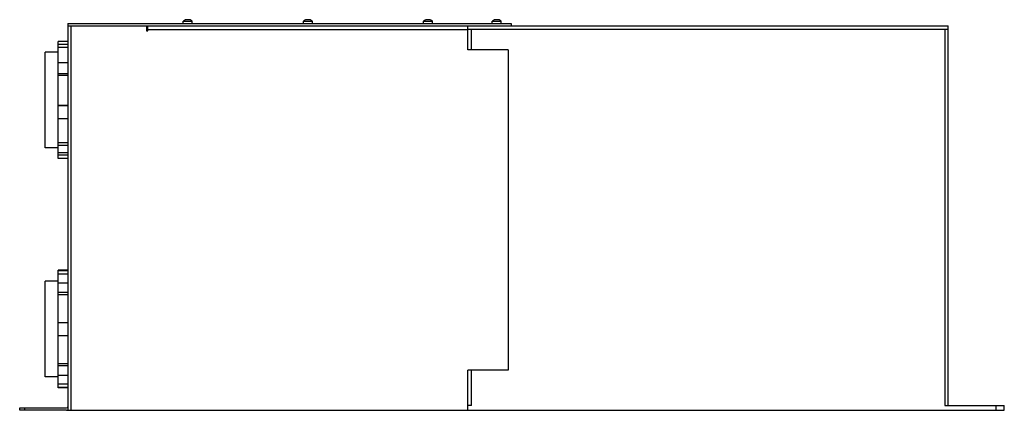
# Model space of a CAD drawing. Header units: millimetres. Extents: x 85 to 700, y 423 to 667.
import ezdxf

# ---------------------------------------------------------------- set-up
doc = ezdxf.new("R2010")
doc.units = ezdxf.units.MM
doc.header["$LTSCALE"] = 71.356475
doc.layers.get('0').update_dxf_attribs({"linetype": 'CONTINUOUS'})

msp = doc.modelspace()

# ---------------------------------------------------------------- linework, layer by layer
at = {"color": 7, "linetype": 'Continuous'}
for p, q in [((114.87, 664.89), (114.87, 423.39)), ((114.87, 664.89), (391.87, 664.89)), ((187.07, 664.89), (187.07, 666.43)), ((187.07, 666.43), (192.67, 666.43)), ((188.48, 667.09), (188.48, 667.1)), ((189.57, 667.09), (189.57, 667.25)), ((190.17, 667.25), (190.17, 667.09)), ((191.25, 667.1), (191.25, 667.09)), ((192.67, 664.89), (192.67, 666.43)), ((262.07, 664.89), (262.07, 666.43)), ((262.07, 666.43), (267.67, 666.43)), ((263.48, 667.09), (263.48, 667.1)), ((264.57, 667.09), (264.57, 667.25)), ((265.17, 667.25), (265.17, 667.09)), ((266.25, 667.1), (266.25, 667.09)), ((267.67, 664.89), (267.67, 666.43)), ((337.07, 664.89), (337.07, 666.43)), ((337.07, 666.43), (342.67, 666.43)), ((338.48, 667.09), (338.48, 667.1)), ((339.57, 667.09), (339.57, 667.25)), ((340.17, 667.25), (340.17, 667.09)), ((341.25, 667.1), (341.25, 667.09)), ((342.67, 664.89), (342.67, 666.43)), ((380.07, 664.89), (380.07, 666.43)), ((380.07, 666.43), (385.67, 666.43)), ((381.48, 667.09), (381.48, 667.1)), ((382.57, 667.09), (382.57, 667.25)), ((383.17, 667.25), (383.17, 667.09)), ((384.25, 667.1), (384.25, 667.09)), ((385.67, 664.89), (385.67, 666.43)), ((391.87, 664.89), (391.87, 663.39)), ((114.87, 663.39), (664.87, 663.39)), ((117.1, 423.39), (117.1, 663.39)), ((164.12, 663.39), (164.12, 660.41)), ((164.12, 660.41), (164.87, 660.41)), ((164.87, 660.41), (164.87, 663.39)), ((164.87, 661.16), (364.87, 661.16)), ((364.87, 648.39), (364.87, 663.39)), ((364.87, 661.29), (366.96, 661.29)), ((366.97, 648.39), (366.97, 661.29)), ((366.97, 661.29), (662.77, 661.29)), ((662.77, 661.29), (664.87, 661.29)), ((662.77, 661.29), (662.77, 426.39)), ((664.87, 659.19), (664.87, 663.39)), ((664.87, 428.49), (664.87, 659.19)), ((108.87, 580.52), (108.87, 653.67)), ((114.87, 653.67), (108.87, 653.67)), ((108.87, 652.03), (114.87, 652.03)), ((100.87, 587.24), (100.87, 646.94)), ((108.87, 646.94), (100.87, 646.94)), ((114.87, 649.81), (108.87, 649.81)), ((389.87, 648.39), (364.87, 648.39)), ((389.87, 648.39), (389.87, 448.39)), ((114.87, 640.42), (108.87, 640.42)), ((108.87, 633.73), (114.87, 633.73)), ((114.87, 632.49), (108.87, 632.49)), ((108.87, 613.98), (114.87, 613.98)), ((114.87, 613.51), (108.87, 613.51)), ((108.87, 605.68), (114.87, 605.68)), ((108.87, 590.59), (114.87, 590.59)), ((108.87, 587.24), (100.87, 587.24)), ((114.87, 588.7), (108.87, 588.7)), ((108.87, 584.32), (114.87, 584.32)), ((114.87, 582.59), (108.87, 582.59)), ((114.87, 580.52), (108.87, 580.52)), ((108.87, 437.34), (108.87, 510.84)), ((114.87, 510.84), (108.87, 510.84)), ((108.87, 510.62), (114.87, 510.62)), ((114.87, 508.36), (108.87, 508.36)), ((100.87, 444.24), (100.87, 503.94)), ((108.87, 503.94), (100.87, 503.94)), ((114.87, 502.75), (108.87, 502.75)), ((108.87, 497.1), (114.87, 497.1)), ((114.87, 495.49), (108.87, 495.49)), ((114.87, 478.09), (108.87, 478.09)), ((108.87, 470.09), (114.87, 470.09)), ((108.87, 452.69), (114.87, 452.69)), ((114.87, 451.09), (108.87, 451.09)), ((108.87, 444.24), (100.87, 444.24)), ((108.87, 445.43), (114.87, 445.43)), ((389.87, 448.39), (364.87, 448.39)), ((364.87, 423.39), (364.87, 448.39)), ((366.97, 426.39), (366.97, 448.39)), ((108.87, 439.82), (114.87, 439.82)), ((114.87, 437.56), (108.87, 437.56)), ((114.87, 437.34), (108.87, 437.34)), ((84.87, 423.39), (84.87, 424.89)), ((84.87, 424.89), (114.13, 424.89)), ((87.87, 424.89), (87.87, 423.39)), ((366.97, 426.39), (364.87, 426.39)), ((662.77, 426.39), (699.87, 426.39)), ((664.87, 426.39), (664.87, 428.49)), ((694.87, 423.39), (694.87, 426.39)), ((699.87, 423.39), (699.87, 426.39)), ((114.13, 423.39), (84.87, 423.39)), ((114.87, 423.39), (699.87, 423.39))]:
    msp.add_line(p, q, dxfattribs=at)
for centre, radius, start, end in [((189.87, 662.29), 5, 106.10211, 124.0558), ((189.87, 662.29), 4.99, 96.9046, 106.07652), ((189.87, 661.49), 5.61, 86.93231, 93.06769), ((189.87, 662.29), 4.99, 73.92348, 83.0954), ((189.87, 662.29), 5, 55.9442, 73.89789), ((264.87, 662.29), 5, 106.10211, 124.0558), ((264.87, 662.29), 4.99, 96.9046, 106.07652), ((264.87, 661.49), 5.61, 86.93231, 93.06769), ((264.87, 662.29), 4.99, 73.92348, 83.0954), ((264.87, 662.29), 5, 55.9442, 73.89789), ((339.87, 662.29), 5, 106.10211, 124.0558), ((339.87, 662.29), 4.99, 96.9046, 106.07652), ((339.87, 661.49), 5.61, 86.93231, 93.06769), ((339.87, 662.29), 4.99, 73.92348, 83.0954), ((339.87, 662.29), 5, 55.9442, 73.89789), ((382.87, 662.29), 5, 106.10211, 124.0558), ((382.87, 662.29), 4.99, 96.9046, 106.07652), ((382.87, 661.49), 5.61, 86.93231, 93.06769), ((382.87, 662.29), 4.99, 73.92348, 83.0954), ((382.87, 662.29), 5, 55.9442, 73.89789), ((114.13, 425.63), 0.737, 270, 360), ((114.13, 425.63), 2.24, 270, 289.22867)]:
    msp.add_arc(centre, radius, start, end, dxfattribs=at)
for points, knots in [([(189.42, 667.26), (189.4, 667.26), (189.35, 667.26), (189.3, 667.25), (189.27, 667.25)], [0, 0, 0, 0, 0.234573, 1, 1, 1, 1]), ([(189.48, 667.26), (189.47, 667.26), (189.45, 667.26), (189.43, 667.26), (189.42, 667.26)], [0, 0, 0, 0, 0.230706, 1, 1, 1, 1]), ([(189.52, 667.26), (189.52, 667.26), (189.51, 667.26), (189.49, 667.26), (189.48, 667.26)], [0, 0, 0, 0, 0.217934, 1, 1, 1, 1]), ([(189.57, 667.25), (189.57, 667.25), (189.55, 667.26), (189.54, 667.26), (189.53, 667.26), (189.52, 667.26)], [0, 0, 0, 0, 0.299548, 0.597393, 1, 1, 1, 1]), ([(190.21, 667.26), (190.2, 667.26), (190.19, 667.26), (190.18, 667.26), (190.17, 667.25), (190.17, 667.25)], [0, 0, 0, 0, 0.402611, 0.700451, 1, 1, 1, 1]), ([(190.25, 667.26), (190.25, 667.26), (190.23, 667.26), (190.22, 667.26), (190.21, 667.26)], [0, 0, 0, 0, 0.281158, 1, 1, 1, 1]), ([(190.31, 667.26), (190.31, 667.26), (190.29, 667.26), (190.27, 667.26), (190.25, 667.26)], [0, 0, 0, 0, 0.268226, 1, 1, 1, 1]), ([(190.47, 667.25), (190.45, 667.25), (190.4, 667.25), (190.35, 667.26), (190.31, 667.26)], [0, 0, 0, 0, 0.260807, 1, 1, 1, 1]), ([(264.42, 667.26), (264.4, 667.26), (264.35, 667.26), (264.3, 667.25), (264.27, 667.25)], [0, 0, 0, 0, 0.234573, 1, 1, 1, 1]), ([(264.48, 667.26), (264.47, 667.26), (264.45, 667.26), (264.43, 667.26), (264.42, 667.26)], [0, 0, 0, 0, 0.230706, 1, 1, 1, 1]), ([(264.52, 667.26), (264.52, 667.26), (264.51, 667.26), (264.49, 667.26), (264.48, 667.26)], [0, 0, 0, 0, 0.217934, 1, 1, 1, 1]), ([(264.57, 667.25), (264.57, 667.25), (264.55, 667.26), (264.54, 667.26), (264.53, 667.26), (264.52, 667.26)], [0, 0, 0, 0, 0.299548, 0.597393, 1, 1, 1, 1]), ([(265.21, 667.26), (265.2, 667.26), (265.19, 667.26), (265.18, 667.26), (265.17, 667.25), (265.17, 667.25)], [0, 0, 0, 0, 0.402611, 0.700451, 1, 1, 1, 1]), ([(265.25, 667.26), (265.25, 667.26), (265.23, 667.26), (265.22, 667.26), (265.21, 667.26)], [0, 0, 0, 0, 0.281158, 1, 1, 1, 1]), ([(265.31, 667.26), (265.31, 667.26), (265.29, 667.26), (265.27, 667.26), (265.25, 667.26)], [0, 0, 0, 0, 0.268226, 1, 1, 1, 1]), ([(265.47, 667.25), (265.45, 667.25), (265.4, 667.25), (265.35, 667.26), (265.31, 667.26)], [0, 0, 0, 0, 0.260807, 1, 1, 1, 1]), ([(339.42, 667.26), (339.4, 667.26), (339.35, 667.26), (339.3, 667.25), (339.27, 667.25)], [0, 0, 0, 0, 0.234573, 1, 1, 1, 1]), ([(339.48, 667.26), (339.47, 667.26), (339.45, 667.26), (339.43, 667.26), (339.42, 667.26)], [0, 0, 0, 0, 0.230706, 1, 1, 1, 1]), ([(339.52, 667.26), (339.52, 667.26), (339.51, 667.26), (339.49, 667.26), (339.48, 667.26)], [0, 0, 0, 0, 0.217934, 1, 1, 1, 1]), ([(339.57, 667.25), (339.57, 667.25), (339.55, 667.26), (339.54, 667.26), (339.53, 667.26), (339.52, 667.26)], [0, 0, 0, 0, 0.299548, 0.597393, 1, 1, 1, 1]), ([(340.21, 667.26), (340.2, 667.26), (340.19, 667.26), (340.18, 667.26), (340.17, 667.25), (340.17, 667.25)], [0, 0, 0, 0, 0.402611, 0.700451, 1, 1, 1, 1]), ([(340.25, 667.26), (340.25, 667.26), (340.23, 667.26), (340.22, 667.26), (340.21, 667.26)], [0, 0, 0, 0, 0.281158, 1, 1, 1, 1]), ([(340.31, 667.26), (340.31, 667.26), (340.29, 667.26), (340.27, 667.26), (340.25, 667.26)], [0, 0, 0, 0, 0.268226, 1, 1, 1, 1]), ([(340.47, 667.25), (340.45, 667.25), (340.4, 667.25), (340.35, 667.26), (340.31, 667.26)], [0, 0, 0, 0, 0.260807, 1, 1, 1, 1]), ([(382.42, 667.26), (382.4, 667.26), (382.35, 667.26), (382.3, 667.25), (382.27, 667.25)], [0, 0, 0, 0, 0.234573, 1, 1, 1, 1]), ([(382.48, 667.26), (382.47, 667.26), (382.45, 667.26), (382.43, 667.26), (382.42, 667.26)], [0, 0, 0, 0, 0.230706, 1, 1, 1, 1]), ([(382.52, 667.26), (382.52, 667.26), (382.51, 667.26), (382.49, 667.26), (382.48, 667.26)], [0, 0, 0, 0, 0.217934, 1, 1, 1, 1]), ([(382.57, 667.25), (382.57, 667.25), (382.55, 667.26), (382.54, 667.26), (382.53, 667.26), (382.52, 667.26)], [0, 0, 0, 0, 0.299548, 0.597393, 1, 1, 1, 1]), ([(383.21, 667.26), (383.2, 667.26), (383.19, 667.26), (383.18, 667.26), (383.17, 667.25), (383.17, 667.25)], [0, 0, 0, 0, 0.402611, 0.700451, 1, 1, 1, 1]), ([(383.25, 667.26), (383.25, 667.26), (383.23, 667.26), (383.22, 667.26), (383.21, 667.26)], [0, 0, 0, 0, 0.281158, 1, 1, 1, 1]), ([(383.31, 667.26), (383.31, 667.26), (383.29, 667.26), (383.27, 667.26), (383.25, 667.26)], [0, 0, 0, 0, 0.268226, 1, 1, 1, 1]), ([(383.47, 667.25), (383.45, 667.25), (383.4, 667.25), (383.35, 667.26), (383.31, 667.26)], [0, 0, 0, 0, 0.260807, 1, 1, 1, 1])]:
    msp.add_open_spline(points, degree=3, knots=knots, dxfattribs=at)

doc.saveas('drawing.dxf')
